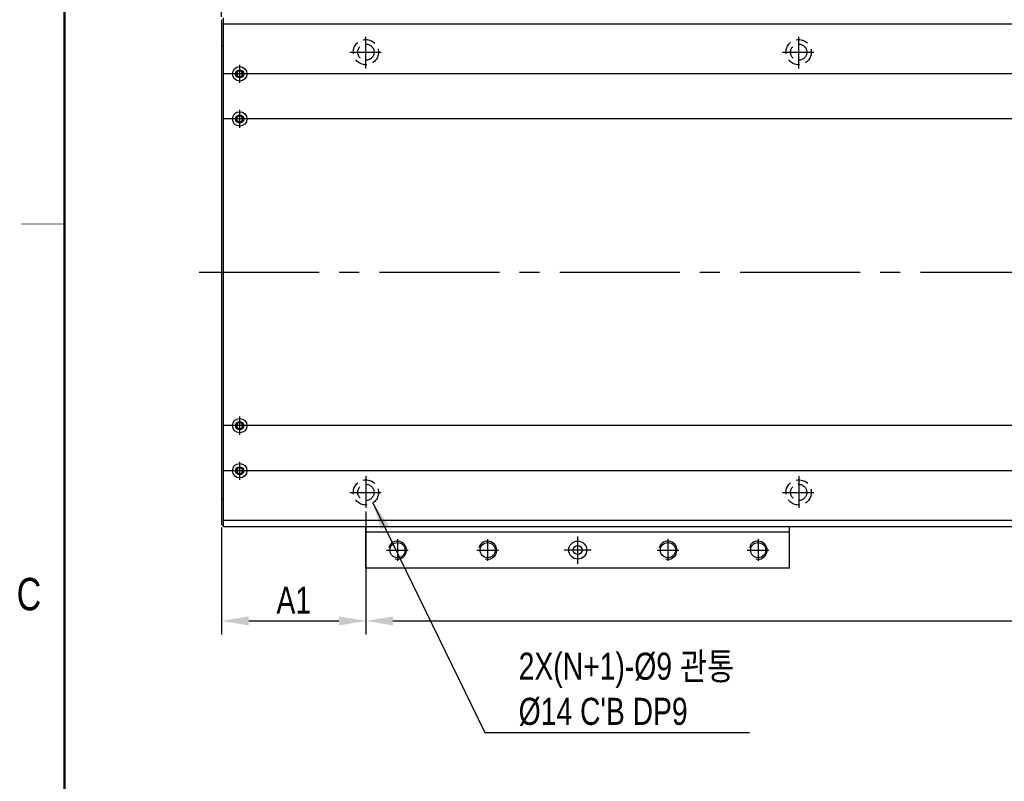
# Model space of a CAD drawing. Extents: x 4 to 2311, y -23 to 1597.
# Tile 2 of 20: x 5 to 551, y 535 to 957. Entities that reach past the tile are written whole.
import ezdxf
from ezdxf.enums import TextEntityAlignment as Align

# ---------------------------------------------------------------- set-up
doc = ezdxf.new("R2010")
doc.units = 0
doc.header["$LTSCALE"] = 7
doc.header["$MEASUREMENT"] = 0
for name, pattern in [('CENTER', [2, 1.25, -0.25, 0.25, -0.25]), ('CENTER2', [28.575, 19.05, -3.175, 3.175, -3.175]), ('DASHED', [0.75, 0.5, -0.25])]:
    doc.linetypes.add(name, pattern=pattern)
doc.layers.get('0').update_dxf_attribs({"linetype": 'CONTINUOUS'})
doc.layers.get('DEFPOINTS').update_dxf_attribs({"linetype": 'CONTINUOUS'})
for name, color, linetype in [('3', 4, 'CONTINUOUS'), ('C', 1, 'CENTER2'), ('CL', 1, 'CENTER'), ('D', 4, 'CONTINUOUS'), ('HIDDEN', 5, 'DASHED')]:
    doc.layers.add(name, color=color, linetype=linetype)
doc.styles.add('ROMANS', font='ROMANS.shx', dxfattribs={"width": 0.8})
doc.styles.get("Standard").update_dxf_attribs({"font": 'Gulim.ttf', "width": 0.8})
doc.dimstyles.new('ISO-25', dxfattribs={"dimscale": 4, "dimtxt": 2.5, "dimasz": 2.5, "dimexe": 1.25, "dimexo": 0.25, "dimtad": 1, "dimdsep": 46, "dimtxsty": 'ROMANS', "dimcen": 2.5, "dimclrd": 4, "dimclre": 4, "dimadec": 0, "dimazin": 0, "dimtfac": 1, "dimtmove": 0, "dimatfit": 3, "dimfxl": 0, "dimlwd": 9, "dimlwe": 9, "dimarcsym": 0})

# ---------------------------------------------------------------- blocks, each defined once
blk = doc.blocks.new('*D8')
at = {"color": 4, "lineweight": 25}
for p, q in [((197.19, 684.74), (197.19, 616.49)), ((1637.19, 684.74), (1637.19, 616.49)), ((212.19, 623.99), (1622.19, 623.99))]:
    blk.add_line(p, q, dxfattribs=at)
at = {"color": 4}
for points in [[(212.19, 626.49), (212.19, 621.49), (197.19, 623.99)], [(1622.19, 626.49), (1622.19, 621.49), (1637.19, 623.99)]]:
    blk.add_solid(points, dxfattribs=at)
at = {"layer": 'DEFPOINTS', "color": 0}
for p in [(197.19, 686.24), (1637.19, 686.24), (1637.19, 623.99)]:
    blk.add_point(p, dxfattribs=at)
at = {"color": 4, "insert": (917.19, 636.11), "char_height": 15, "attachment_point": 5}
blk.add_mtext('A=P240XN ; Linear Robot 고정 Counter Bore', dxfattribs=at)
blk = doc.blocks.new('M10-b')
blk.add_circle((0, 0), 4.19)
at = {"layer": 'C'}
for p, q in [((0, 6), (0, -6)), ((-6, 0), (6, 0))]:
    blk.add_line(p, q, dxfattribs=at)
at = {"layer": 'D'}
blk.add_arc((0, 0), 5, 255, 165, dxfattribs=at)
blk = doc.blocks.new('M4-b')
blk.add_circle((0, 0), 1.62)
at = {"layer": 'C'}
for p, q in [((-2.6, 0), (2.6, 0)), ((0, -2.6), (0, 2.6))]:
    blk.add_line(p, q, dxfattribs=at)
at = {"layer": 'D'}
blk.add_arc((0, 0), 2, 255, 165, dxfattribs=at)
blk = doc.blocks.new('M4-hb')
for radius in [4, 2.25]:
    blk.add_circle((0, 0), radius)
at = {"layer": 'C'}
for p, q in [((-5, 0), (5, 0)), ((0, -5), (0, 5))]:
    blk.add_line(p, q, dxfattribs=at)
blk = doc.blocks.new('*D28')
at = {"color": 4, "lineweight": 25}
for p, q in [((197.19, 684.74), (197.19, 616.49)), ((117.19, 675.74), (117.19, 616.49)), ((132.19, 623.99), (182.19, 623.99))]:
    blk.add_line(p, q, dxfattribs=at)
at = {"color": 4}
for points in [[(132.19, 626.49), (132.19, 621.49), (117.19, 623.99)], [(182.19, 626.49), (182.19, 621.49), (197.19, 623.99)]]:
    blk.add_solid(points, dxfattribs=at)
at = {"layer": 'DEFPOINTS', "color": 0}
for p in [(197.19, 686.24), (117.19, 677.24), (197.19, 623.99)]:
    blk.add_point(p, dxfattribs=at)
at = {"color": 4, "insert": (157.19, 635.47), "char_height": 15, "attachment_point": 5}
blk.add_mtext('A1', dxfattribs=at)
blk = doc.blocks.new('*D43')
at = {"color": 4, "lineweight": 25}
for p, q in [((117.19, 958.74), (117.19, 1061.51)), ((1717.19, 958.74), (1717.19, 1061.51)), ((132.19, 1054.01), (1702.19, 1054.01))]:
    blk.add_line(p, q, dxfattribs=at)
at = {"color": 4}
for points in [[(132.19, 1056.51), (132.19, 1051.51), (117.19, 1054.01)], [(1702.19, 1056.51), (1702.19, 1051.51), (1717.19, 1054.01)]]:
    blk.add_solid(points, dxfattribs=at)
at = {"layer": 'DEFPOINTS', "color": 0}
for p in [(1717.19, 1054.01), (117.19, 957.24), (1717.19, 957.24)]:
    blk.add_point(p, dxfattribs=at)
at = {"color": 4, "insert": (917.19, 1065.48), "char_height": 15, "attachment_point": 5}
blk.add_mtext('L=STROKE+395', dxfattribs=at)

msp = doc.modelspace()

# ---------------------------------------------------------------- linework, layer by layer
for p, q in [((117.194, 677.236), (117.194, 957.236)), ((118.194, 676.236), (118.194, 958.236)), ((1716.194, 954.736), (118.194, 954.736)), ((117.194, 942.736), (118.194, 942.736)), ((123.194, 927.236), (118.194, 927.236)), ((1716.194, 927.236), (131.194, 927.236)), ((123.194, 902.236), (118.194, 902.236)), ((1716.194, 902.236), (131.194, 902.236)), ((123.194, 732.236), (118.194, 732.236)), ((1716.194, 732.236), (131.194, 732.236)), ((123.194, 707.236), (118.194, 707.236)), ((1716.194, 707.236), (131.194, 707.236)), ((117.194, 691.736), (118.194, 691.736)), ((117.194, 677.236), (118.194, 677.236)), ((1716.194, 679.736), (118.194, 679.736)), ((1716.194, 676.236), (118.194, 676.236)), ((197.194, 653.236), (197.194, 676.236)), ((197.194, 657.236), (197.194, 676.236)), ((432.194, 673.236), (197.194, 673.236)), ((432.194, 653.236), (432.194, 676.236)), ((432.194, 653.236), (197.194, 653.236))]:
    msp.add_line(p, q)
at = {"const_width": 1.2}
msp.add_lwpolyline([(30, 1564), (30, 10)], dxfattribs=at)
for radius in [5, 2.5]:
    msp.add_circle((314.694, 663.236), radius)
at = {"layer": '3', "const_width": 0.3}
msp.add_lwpolyline([(6, 844), (30, 844)], dxfattribs=at)
at = {"layer": 'C', "ltscale": 0.5}
msp.add_line((104.625, 817.236), (1732.659, 817.236), dxfattribs=at)
at = {"layer": 'C'}
for p, q in [((314.694, 655.736), (314.694, 670.736)), ((322.194, 663.236), (307.194, 663.236))]:
    msp.add_line(p, q, dxfattribs=at)
at = {"layer": 'CL', "ltscale": 2}
for p, q in [((197.194, 930.236), (197.194, 948.236)), ((197.194, 930.236), (197.194, 948.236)), ((437.194, 930.236), (437.194, 948.236)), ((437.194, 930.236), (437.194, 948.236)), ((188.194, 939.236), (206.194, 939.236)), ((188.194, 939.236), (206.194, 939.236)), ((428.194, 939.236), (446.194, 939.236)), ((428.194, 939.236), (446.194, 939.236)), ((197.194, 704.236), (197.194, 686.236)), ((197.194, 704.236), (197.194, 686.236)), ((437.194, 704.236), (437.194, 686.236)), ((437.194, 704.236), (437.194, 686.236)), ((188.194, 695.236), (206.194, 695.236)), ((188.194, 695.236), (206.194, 695.236)), ((428.194, 695.236), (446.194, 695.236)), ((428.194, 695.236), (446.194, 695.236))]:
    msp.add_line(p, q, dxfattribs=at)
at = {"layer": 'HIDDEN', "color": 3, "ltscale": 2}
for centre, radius in [((197.194, 939.236), 7), ((197.194, 939.236), 7), ((437.194, 939.236), 7), ((437.194, 939.236), 7), ((197.194, 939.236), 4.5), ((197.194, 939.236), 4.5), ((437.194, 939.236), 4.5), ((437.194, 939.236), 4.5), ((197.194, 695.236), 7), ((197.194, 695.236), 7), ((197.194, 695.236), 4.5), ((197.194, 695.236), 4.5), ((437.194, 695.236), 7), ((437.194, 695.236), 7), ((437.194, 695.236), 4.5), ((437.194, 695.236), 4.5)]:
    msp.add_circle(centre, radius, dxfattribs=at)

# ---------------------------------------------------------------- block references
at = {"rotation": 90}
for p in [(127.194, 927.236), (127.194, 902.236), (127.194, 732.236), (127.194, 707.236)]:
    msp.add_blockref('M4-hb', p, dxfattribs=at)
at = {"xscale": -1}
for p in [(127.194, 927.236), (127.194, 902.236), (127.194, 732.236), (127.194, 707.236)]:
    msp.add_blockref('M4-b', p, dxfattribs=at)
for p in [(214.694, 663.236), (264.694, 663.236), (364.694, 663.236), (414.694, 663.236)]:
    msp.add_blockref('M10-b', p)

# ---------------------------------------------------------------- texts
at = {"color": 4, "insert": (281.908, 565.827), "char_height": 15, "attachment_point": 7}
msp.add_mtext("2X(N+1)-%%C9 관통\\P%%C14 C'B DP9", dxfattribs=at)
at = {"layer": '3', "width": 0.8}
msp.add_text('C', height=18, dxfattribs=at).set_placement((10.3062, 638.8678), align=Align.MIDDLE)

# ---------------------------------------------------------------- dimensions: what is measured, and where the dimension line sits
for base, p1, p2, text, picture, middle in [((1717.194, 1054.01), (117.194, 957.236), (1717.194, 957.236), 'L=STROKE+395', '*D43', (917.194, 1065.47971)), ((1637.194, 623.989), (197.194, 686.236), (1637.194, 686.236), 'A=P240XN ; Linear Robot 고정 Counter Bore', '*D8', (917.194, 636.10785)), ((197.194, 623.989), (117.194, 677.236), (197.194, 686.236), 'A1', '*D28', (157.194, 635.4687))]:
    dim = msp.add_linear_dim(base=base, p1=p1, p2=p2, text=text, dimstyle='ISO-25', override={"dimscale": 6, "dimdec": 4, "dimtxsty": 'Standard', "dimclrt": 4, "dimtdec": 4, "dimlwd": 25, "dimlwe": 25})
    dim.commit()
    dim.dimension.update_dxf_attribs({"geometry": picture, "text_midpoint": middle})

# ---------------------------------------------------------------- leaders
at = {"annotation_type": 0, "has_hookline": 1, "hookline_direction": 0, "text_width": 127.95739}
msp.add_leader([(201.08117, 689.4145), (263.158, 562.077), (278.158, 562.077)], dimstyle='ISO-25', override={"dimscale": 6, "dimdec": 4, "dimtxsty": 'Standard', "dimclrt": 4, "dimtdec": 4, "dimlwd": 25, "dimlwe": 25}, dxfattribs=at)

doc.saveas('drawing.dxf')
